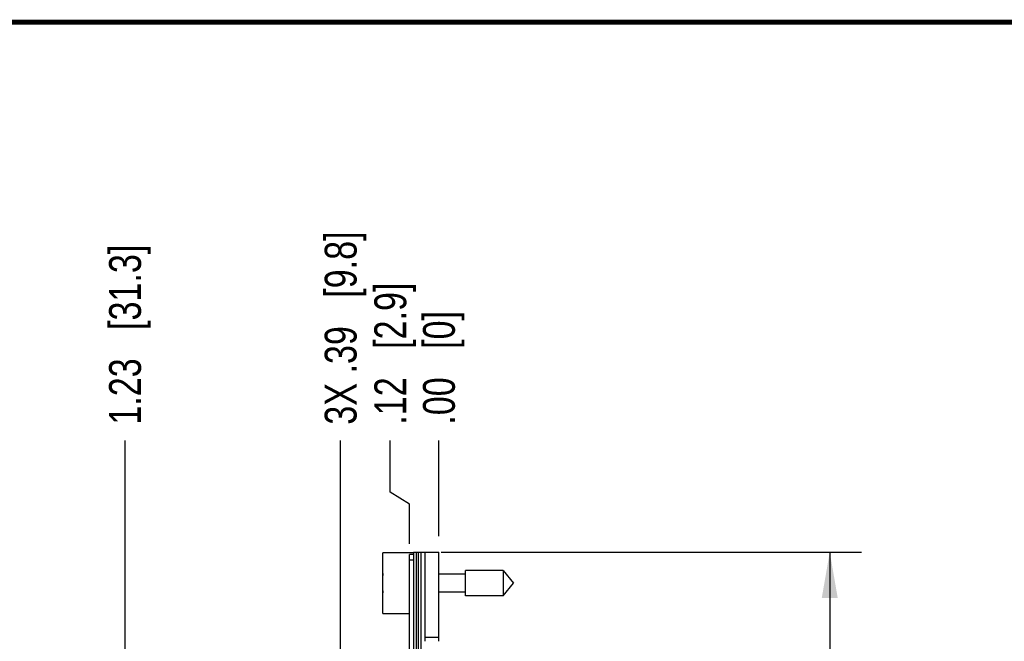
# Model space of a CAD drawing. Header units: inches. Extents: x 0.2 to 16.8, y 0.2 to 10.8.
# Tile 22 of 22: x 9.5 to 13.4, y 8.3 to 10.8. Entities that reach past the tile are written whole.
import ezdxf

# ---------------------------------------------------------------- set-up
doc = ezdxf.new("R2010")
doc.units = ezdxf.units.IN
doc.header["$LTSCALE"] = 0.935
doc.header["$MEASUREMENT"] = 0
doc.layers.get('0').update_dxf_attribs({"linetype": 'CONTINUOUS'})
doc.layers.add('DIMENSIONS', color=7, linetype='CONTINUOUS')
doc.styles.get("Standard").update_dxf_attribs({"font": 'txt', "width": 0.8})
doc.dimstyles.new('DIMSTYLE_1', dxfattribs={"dimtxt": 0.125, "dimasz": 0.18, "dimexe": 0.125, "dimexo": 0.0625, "dimgap": 0.09, "dimtad": 0, "dimtih": 1, "dimtoh": 1, "dimzin": 4, "dimdsep": 46, "dimtxsty": 'STANDARD', "dimblk": '_FILLED', "dimblk1": '_FILLED', "dimblk2": '_FILLED', "dimcen": 0.09, "dimadec": 0, "dimazin": 0, "dimtp": 0.01, "dimtm": 0.01, "dimtfac": 1, "dimtofl": 0, "dimtmove": 0, "dimatfit": 3, "dimldrblk": '_FILLED', "dimfxl": 1, "dimtolj": 1, "dimtzin": 4, "dimarcsym": 0})
doc.dimstyles.new('DIMSTYLE_2', dxfattribs={"dimtxt": 0.125, "dimasz": 0.18, "dimexe": 0.125, "dimexo": 0.0625, "dimgap": 0.0625, "dimtad": 0, "dimtih": 1, "dimtoh": 1, "dimzin": 4, "dimdsep": 46, "dimtxsty": 'STANDARD', "dimblk": '_FILLED', "dimblk1": '_FILLED', "dimblk2": '_FILLED', "dimcen": 0.09, "dimadec": 0, "dimazin": 0, "dimtp": 0.01, "dimtm": 0.01, "dimtfac": 1, "dimtofl": 0, "dimtmove": 0, "dimatfit": 3, "dimldrblk": '_FILLED', "dimfxl": 1, "dimtolj": 1, "dimtzin": 4, "dimarcsym": 0})

# ---------------------------------------------------------------- blocks, each defined once
blk = doc.blocks.new('*D21')
at = {"layer": 'DIMENSIONS', "color": 2, "linetype": 'CONTINUOUS'}
for p, q in [((10.9869, 8.9144), (10.9869, 9.1171)), ((11.0627, 8.8677), (10.9869, 8.9144)), ((11.0627, 8.7121), (11.0627, 8.8677))]:
    blk.add_line(p, q, dxfattribs=at)
at = {"layer": 'DIMENSIONS', "color": 2, "linetype": 'CONTINUOUS', "insert": (10.9244, 9.1796), "char_height": 0.125, "width": 0.925, "attachment_point": 1, "rotation": 90, "line_spacing_factor": 0.9}
blk.add_mtext('.12{\\Ftxt.shx;\\W1.000000;\\H0.125000; }[2.9]', dxfattribs=at)
blk = doc.blocks.new('_FILLED')
at = {"color": 0, "linetype": 'BYBLOCK'}
blk.add_solid([(0, 0), (-1, 0.174), (-1, -0.174)], dxfattribs=at)
blk = doc.blocks.new('*D22')
at = {"layer": 'DIMENSIONS', "color": 2, "linetype": 'CONTINUOUS'}
blk.add_line((11.1777, 8.7421), (11.1777, 9.1171), dxfattribs=at)
at = {"layer": 'DIMENSIONS', "color": 2, "linetype": 'CONTINUOUS', "insert": (11.1152, 9.1796), "char_height": 0.125, "width": 0.725, "attachment_point": 1, "rotation": 90, "line_spacing_factor": 0.9}
blk.add_mtext('.00{\\Ftxt.shx;\\W1.000000;\\H0.125000; }[0]', dxfattribs=at)
blk = doc.blocks.new('*D23')
at = {"layer": 'DIMENSIONS', "color": 2, "linetype": 'CONTINUOUS'}
blk.add_line((10.7921, 7.6901), (10.7921, 9.1171), dxfattribs=at)
at = {"layer": 'DIMENSIONS', "color": 2, "linetype": 'CONTINUOUS', "insert": (10.7296, 9.1796), "char_height": 0.125, "width": 1.225, "attachment_point": 1, "rotation": 90, "line_spacing_factor": 0.9}
blk.add_mtext('3X .39{\\Ftxt.shx;\\W1.000000;\\H0.125000; }[9.8]', dxfattribs=at)
blk = doc.blocks.new('*D24')
at = {"layer": 'DIMENSIONS', "color": 2, "linetype": 'CONTINUOUS'}
blk.add_line((9.9462, 6.5836), (9.9462, 9.1171), dxfattribs=at)
at = {"layer": 'DIMENSIONS', "color": 2, "linetype": 'CONTINUOUS', "insert": (9.8837, 9.1796), "char_height": 0.125, "width": 1.125, "attachment_point": 1, "rotation": 90, "line_spacing_factor": 0.9}
blk.add_mtext('1.23{\\Ftxt.shx;\\W1.000000;\\H0.125000; }[31.3]', dxfattribs=at)
blk = doc.blocks.new('*D28')
at = {"layer": 'DIMENSIONS', "color": 2, "linetype": 'CONTINUOUS'}
for p, q in [((11.1862, 8.6796), (12.8358, 8.6796)), ((12.7108, 8.6796), (12.7108, 6.2711)), ((12.7108, 3.6126), (12.7108, 6.0211)), ((11.1862, 3.6126), (12.8358, 3.6126))]:
    blk.add_line(p, q, dxfattribs=at)
at = {"layer": 'DIMENSIONS', "color": 2, "linetype": 'CONTINUOUS', "xscale": 0.18, "yscale": 0.18, "zscale": 0.18}
for p, rotation in [((12.7108, 8.6796), 90), ((12.7108, 3.6126), 270)]:
    blk.add_blockref('_FILLED', p, dxfattribs=dict(at, rotation=rotation))
at = {"layer": 'DIMENSIONS', "color": 2, "linetype": 'CONTINUOUS', "insert": (12.7108, 6.2086), "char_height": 0.125, "width": 1.225, "attachment_point": 2, "line_spacing_factor": 0.9}
blk.add_mtext('5.07{\\Ftxt.shx;\\W1.000000;\\H0.125000; }[128.7]', dxfattribs=at)

msp = doc.modelspace()

# ---------------------------------------------------------------- linework, layer by layer
at = {"color": 7, "linetype": 'CONTINUOUS'}
for p, q in [((10.9577, 8.4391), (10.9577, 8.6761)), ((11.0777, 8.6761), (10.9577, 8.6761)), ((11.0627, 3.6246), (11.0627, 8.6696)), ((11.0777, 8.6696), (11.0627, 8.6696)), ((11.0777, 8.6496), (11.0777, 3.6446)), ((11.2814, 8.5926), (11.1777, 8.5926)), ((11.2814, 8.5084), (11.2814, 8.6068)), ((11.4294, 8.6068), (11.2814, 8.6068)), ((11.4294, 8.6068), (11.4294, 8.5084)), ((11.4294, 8.6068), (11.4707, 8.5576)), ((10.9556, 8.5714), (10.9577, 8.5714)), ((10.9577, 8.5438), (10.9556, 8.5438)), ((11.4294, 8.5084), (11.4707, 8.5576)), ((11.2814, 8.5225), (11.1777, 8.5225)), ((11.4294, 8.5084), (11.2814, 8.5084)), ((10.9577, 8.4391), (11.0627, 8.4391))]:
    msp.add_line(p, q, dxfattribs=at)
at = {"color": 6, "linetype": 'CONTINUOUS'}
for p, q in [((11.0777, 8.6796), (11.0777, 8.6496)), ((11.0777, 8.6796), (11.1777, 8.6796)), ((11.1237, 8.3296), (11.1237, 8.6796)), ((11.1777, 8.3296), (11.1777, 8.6796))]:
    msp.add_line(p, q, dxfattribs=at)
at = {"color": 9, "linetype": 'CONTINUOUS'}
for p, q in [((11.0897, 3.6126), (11.0897, 8.6796)), ((11.0957, 8.6796), (11.0957, 3.6126)), ((11.1077, 3.6126), (11.1077, 8.6796)), ((11.0627, 8.6496), (11.0777, 8.6496)), ((11.1777, 8.3451), (11.1237, 8.3451))]:
    msp.add_line(p, q, dxfattribs=at)
at = {"color": 7, "linetype": 'CONTINUOUS', "const_width": 0.02}
msp.add_lwpolyline([(16.75, 10.7586), (0.25, 10.7586)], dxfattribs=at)
at = {"color": 7, "linetype": 'CONTINUOUS'}
for start, end in [(172.9604, 177.4743), (182.5257, 187.039)]:
    msp.add_arc((11.268, 8.5576), 0.3127, start, end, dxfattribs=at)

# ---------------------------------------------------------------- dimensions: what is measured, and where the dimension line sits
at = {"layer": 'DIMENSIONS', "color": 2, "linetype": 'CONTINUOUS'}
dim = msp.add_ordinate_dim(feature_location=(10.7921, 7.6901), offset=(0, 1.427), dtype=1, origin=(11.1777, 7.6276), text='3X <>', dimstyle='DIMSTYLE_1', override={"dimtad": 1, "dimtih": 0, "dimtoh": 0}, dxfattribs=at)
dim.commit()
dim.dimension.update_dxf_attribs({"geometry": '*D23', "text_midpoint": (10.7921, 9.7921)})
for feature_location, offset, dtype, origin, picture, middle in [((9.9462, 6.5836), (0, 2.5335), 1, (11.1777, 6.5211), '*D24', (9.9462, 9.7421)), ((11.0627, 8.7121), (-0.0758, 0.405), 0, (11.1777, 8.6796), '*D21', (10.9869, 9.6421)), ((11.1776596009, 8.7420840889), (0, 0.375), 1, (11.1776596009, 8.6795840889), '*D22', (11.1776596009, 9.5420840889))]:
    dim = msp.add_ordinate_dim(feature_location=feature_location, offset=offset, dtype=dtype, origin=origin, dimstyle='DIMSTYLE_1', override={"dimtad": 1, "dimtih": 0, "dimtoh": 0}, dxfattribs=at)
    dim.commit()
    dim.dimension.update_dxf_attribs({"geometry": picture, "text_midpoint": middle})
dim = msp.add_linear_dim(base=(12.7108, 8.6796), p1=(11.1237, 3.6126), p2=(11.1237, 8.6796), angle=90, dimstyle='DIMSTYLE_2', dxfattribs=at)
dim.commit()
dim.dimension.update_dxf_attribs({"geometry": '*D28', "text_midpoint": (12.7108, 6.1461), "dimtype": 160})

doc.saveas('drawing.dxf')
